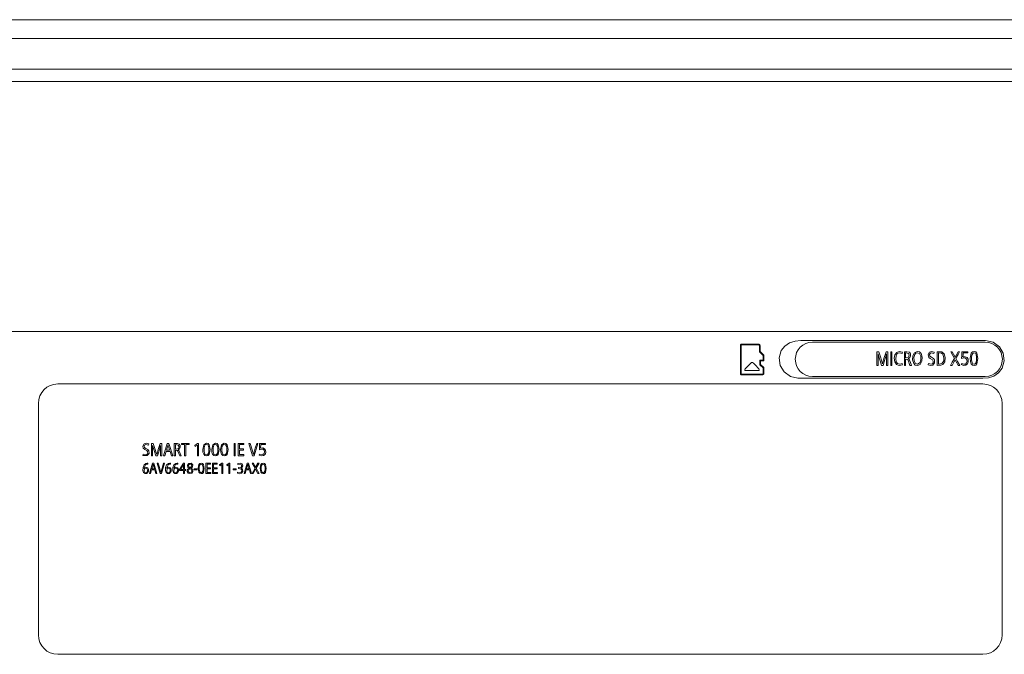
# Model space of a CAD drawing. Header units: millimetres. Extents: x 0 to 841, y 0 to 594.
# Tile 4 of 10: x 129 to 273, y 319 to 412. Entities that reach past the tile are written whole.
import ezdxf

# ---------------------------------------------------------------- set-up
doc = ezdxf.new("R2010")
doc.units = ezdxf.units.MM
doc.layers.add('1', color=7, linetype='Continuous')

msp = doc.modelspace()

# ---------------------------------------------------------------- linework, layer by layer
at = {"layer": '1', "color": 7, "linetype": 'Continuous', "lineweight": 13}
for p, q in [((332.083265, 409.025891), (73.083265, 409.025891)), ((73.083265, 404.525891), (332.083265, 404.525891)), ((78.131263, 402.727894), (327.035267, 402.727894)), ((280.035267, 366.150494), (125.131263, 366.150494)), ((234.86587, 364.106175), (234.86587, 359.965708)), ((234.96587, 359.965703), (234.96587, 364.10618)), ((235.045676, 364.185958), (237.566169, 364.185958)), ((237.566165, 364.285958), (235.045692, 364.285958)), ((237.645948, 364.10618), (237.645948, 363.164684)), ((237.645948, 363.164684), (238.18605, 362.624581)), ((237.745948, 363.206105), (237.745948, 364.106175)), ((238.28605, 362.666002), (237.745948, 363.206105)), ((245.410091, 364.575891), (270.710091, 364.575891)), ((238.18605, 361.956025), (237.735906, 361.956025)), ((237.735906, 361.956025), (237.735906, 361.274721)), ((237.835906, 361.856025), (238.28605, 361.856025)), ((237.835906, 361.316142), (237.835906, 361.856025)), ((238.18605, 362.624581), (238.18605, 361.956025)), ((238.28605, 361.856025), (238.28605, 362.666002)), ((235.665441, 360.41401), (237.48662, 360.41401)), ((237.735906, 361.274721), (238.18605, 360.824577)), ((238.28605, 360.865998), (237.835906, 361.316142)), ((238.18605, 360.824577), (238.18605, 359.965703)), ((238.28605, 359.965708), (238.28605, 360.865998)), ((238.106272, 359.885925), (235.045676, 359.885925)), ((235.045692, 359.785925), (238.106267, 359.785925)), ((270.710091, 359.575891), (245.410091, 359.575891)), ((270.352581, 358.459206), (134.952581, 358.459206)), ((132.121498, 355.628122), (132.121498, 321.728122)), ((273.183665, 321.728122), (273.183665, 355.628122)), ((148.270179, 349.700528), (148.233629, 349.513762)), ((148.668906, 349.754842), (148.921432, 349.754842)), ((148.668906, 347.954842), (148.668906, 349.754842)), ((148.841687, 349.45373), (148.841687, 347.954842)), ((149.950229, 349.754842), (150.192788, 349.754842)), ((150.010869, 347.954842), (150.010869, 349.45373)), ((150.192788, 349.754842), (150.192788, 347.954842)), ((150.429531, 347.954842), (150.987748, 349.754842)), ((150.860654, 348.756695), (151.336634, 348.756695)), ((150.987748, 349.754842), (151.217016, 349.754842)), ((151.336634, 348.756695), (151.19708, 349.230279)), ((151.217016, 349.754842), (151.779801, 347.954842)), ((152.014468, 347.954842), (152.014468, 349.754842)), ((152.195972, 349.583323), (152.195972, 348.925356)), ((152.195972, 348.925356), (152.280286, 348.925356)), ((152.195972, 348.753836), (152.195972, 347.954842)), ((153.062786, 349.754842), (154.168421, 349.754842)), ((153.062786, 349.583323), (153.062786, 349.754842)), ((153.521322, 349.583323), (153.062786, 349.583323)), ((153.521322, 347.954842), (153.521322, 349.583323)), ((154.168421, 349.583323), (153.70324, 349.583323)), ((153.70324, 349.583323), (153.70324, 347.954842)), ((154.168421, 349.754842), (154.168421, 349.583323)), ((155.006577, 349.45373), (155.420671, 349.754842)), ((155.083, 349.295075), (155.006577, 349.45373)), ((155.402811, 349.529008), (155.083, 349.295075)), ((155.402811, 347.954842), (155.402811, 349.529008)), ((155.420671, 349.754842), (155.578085, 349.754842)), ((155.578085, 349.754842), (155.578085, 347.954842)), ((160.763603, 349.754842), (160.945107, 349.754842)), ((160.763603, 347.954842), (160.763603, 349.754842)), ((160.945107, 349.754842), (160.945107, 347.954842)), ((161.35297, 349.754842), (162.181158, 349.754842)), ((161.35297, 347.954842), (161.35297, 349.754842)), ((161.534474, 349.583323), (161.534474, 348.953466)), ((162.181158, 349.583323), (161.534474, 349.583323)), ((161.534474, 348.953466), (162.149177, 348.953466)), ((161.534474, 348.781946), (161.534474, 348.126361)), ((162.149177, 348.781946), (161.534474, 348.781946)), ((162.149177, 348.953466), (162.149177, 348.781946)), ((162.181158, 349.754842), (162.181158, 349.583323)), ((162.924201, 349.754842), (163.123564, 349.754842)), ((163.471619, 347.954842), (162.924201, 349.754842)), ((164.253289, 349.754842), (163.707532, 347.954842)), ((164.071785, 349.754842), (164.253289, 349.754842)), ((164.469266, 348.836261), (164.492525, 349.754842)), ((164.492525, 349.754842), (165.339818, 349.754842)), ((164.670705, 349.583323), (164.653261, 349.05733)), ((165.339818, 349.583323), (164.670705, 349.583323)), ((165.339818, 349.754842), (165.339818, 349.583323)), ((147.423717, 348.009633), (147.446976, 348.191158)), ((148.841687, 347.954842), (148.668906, 347.954842)), ((149.539458, 347.954842), (149.328881, 347.954842)), ((150.192788, 347.954842), (150.010869, 347.954842)), ((150.613527, 347.954842), (150.429531, 347.954842)), ((150.806245, 348.585176), (150.613527, 347.954842)), ((151.391043, 348.585176), (150.806245, 348.585176)), ((151.583761, 347.954842), (151.391043, 348.585176)), ((151.779801, 347.954842), (151.583761, 347.954842)), ((152.195972, 347.954842), (152.014468, 347.954842)), ((152.998824, 347.954842), (152.806106, 347.954842)), ((153.70324, 347.954842), (153.521322, 347.954842)), ((155.578085, 347.954842), (155.402811, 347.954842)), ((160.945107, 347.954842), (160.763603, 347.954842)), ((162.214385, 347.954842), (161.35297, 347.954842)), ((161.534474, 348.126361), (162.214385, 348.126361)), ((162.214385, 348.126361), (162.214385, 347.954842)), ((163.707532, 347.954842), (163.471619, 347.954842)), ((164.42607, 348.043937), (164.492525, 348.212598)), ((148.152212, 346.735849), (148.159304, 346.876797)), ((148.837115, 346.856548), (148.383215, 345.356548)), ((148.532826, 345.356548), (148.68953, 345.881826)), ((148.68953, 345.881826), (149.165045, 345.881826)), ((149.120803, 346.024759), (148.733772, 346.024759)), ((149.023539, 346.856548), (148.837115, 346.856548)), ((149.007328, 346.419412), (149.120803, 346.024759)), ((149.481155, 345.356548), (149.023539, 346.856548)), ((149.165045, 345.881826), (149.321749, 345.356548)), ((149.513238, 346.856548), (149.958358, 345.356548)), ((149.675346, 346.856548), (149.513238, 346.856548)), ((150.150185, 345.356548), (150.593954, 346.856548)), ((150.593954, 346.856548), (150.446369, 346.856548)), ((151.45954, 346.735849), (151.466632, 346.876797)), ((152.522019, 346.735849), (152.529111, 346.876797)), ((153.339311, 346.856548), (152.790172, 345.952498)), ((152.790172, 345.952498), (152.790172, 345.788522)), ((152.925261, 345.931455), (153.365653, 346.665177)), ((153.365653, 345.931455), (152.925261, 345.931455)), ((153.506146, 346.856548), (153.339311, 346.856548)), ((153.365653, 346.665177), (153.365653, 345.931455)), ((153.506146, 345.931455), (153.506146, 346.856548)), ((153.703039, 345.931455), (153.506146, 345.931455)), ((153.703039, 345.788522), (153.703039, 345.931455)), ((154.380175, 346.220497), (154.363964, 346.210968)), ((155.351806, 346.028729), (154.925937, 346.028729)), ((154.925937, 346.028729), (154.925937, 345.896516)), ((154.925937, 345.896516), (155.351806, 345.896516)), ((155.351806, 345.896516), (155.351806, 346.028729)), ((156.654069, 346.856548), (156.654069, 345.356548)), ((157.32749, 346.856548), (156.654069, 346.856548)), ((156.801654, 346.188734), (156.801654, 346.713615)), ((156.801654, 346.713615), (157.32749, 346.713615)), ((157.301486, 346.188734), (156.801654, 346.188734)), ((156.801654, 345.499481), (156.801654, 346.045801)), ((156.801654, 346.045801), (157.301486, 346.045801)), ((157.301486, 346.045801), (157.301486, 346.188734)), ((157.32749, 346.713615), (157.32749, 346.856548)), ((157.629415, 346.856548), (157.629415, 345.356548)), ((158.302836, 346.856548), (157.629415, 346.856548)), ((157.777001, 346.713615), (158.302836, 346.713615)), ((157.777001, 346.188734), (157.777001, 346.713615)), ((158.276832, 346.188734), (157.777001, 346.188734)), ((157.777001, 346.045801), (158.276832, 346.045801)), ((157.777001, 345.499481), (157.777001, 346.045801)), ((158.276832, 346.045801), (158.276832, 346.188734)), ((158.302836, 346.713615), (158.302836, 346.856548)), ((158.971192, 346.856548), (158.634481, 346.605621)), ((158.634481, 346.605621), (158.696622, 346.473409)), ((158.696622, 346.473409), (158.95667, 346.668353)), ((158.95667, 346.668353), (158.95667, 345.356548)), ((159.099189, 346.856548), (158.971192, 346.856548)), ((159.099189, 345.356548), (159.099189, 346.856548)), ((160.033671, 346.856548), (159.69696, 346.605621)), ((159.69696, 346.605621), (159.759101, 346.473409)), ((159.759101, 346.473409), (160.019148, 346.668353)), ((160.019148, 346.668353), (160.019148, 345.356548)), ((160.161668, 346.856548), (160.033671, 346.856548)), ((160.161668, 345.356548), (160.161668, 346.856548)), ((161.063728, 346.028729), (160.637858, 346.028729)), ((160.637858, 346.028729), (160.637858, 345.896516)), ((160.637858, 345.896516), (161.063728, 345.896516)), ((161.063728, 345.896516), (161.063728, 346.028729)), ((161.29338, 346.80811), (161.321411, 346.667162)), ((161.418676, 346.219306), (161.418676, 346.076373)), ((162.680074, 346.856548), (162.226173, 345.356548)), ((162.375785, 345.356548), (162.532489, 345.881826)), ((162.532489, 345.881826), (163.008004, 345.881826)), ((162.963762, 346.024759), (162.57673, 346.024759)), ((162.866497, 346.856548), (162.680074, 346.856548)), ((162.850287, 346.419412), (162.963762, 346.024759)), ((163.324113, 345.356548), (162.866497, 346.856548)), ((163.008004, 345.881826), (163.164707, 345.356548)), ((163.828335, 346.11965), (163.393346, 345.356548)), ((163.586862, 346.856548), (163.415636, 346.856548)), ((163.415636, 346.856548), (163.828335, 346.11965)), ((163.560857, 345.356548), (163.918169, 345.977114)), ((163.918169, 346.264965), (163.586862, 346.856548)), ((164.26231, 346.856548), (163.918169, 346.264965)), ((163.918169, 345.977114), (164.26231, 345.356548)), ((164.003951, 346.128385), (164.424417, 346.856548)), ((164.438601, 345.356548), (164.003951, 346.128385)), ((164.424417, 346.856548), (164.26231, 346.856548)), ((148.383215, 345.356548), (148.532826, 345.356548)), ((149.321749, 345.356548), (149.481155, 345.356548)), ((149.958358, 345.356548), (150.150185, 345.356548)), ((152.790172, 345.788522), (153.365653, 345.788522)), ((153.365653, 345.788522), (153.365653, 345.356548)), ((153.365653, 345.356548), (153.506146, 345.356548)), ((153.506146, 345.356548), (153.506146, 345.788522)), ((153.506146, 345.788522), (153.703039, 345.788522)), ((156.654069, 345.356548), (157.354508, 345.356548)), ((157.354508, 345.499481), (156.801654, 345.499481)), ((157.354508, 345.356548), (157.354508, 345.499481)), ((157.629415, 345.356548), (158.329854, 345.356548)), ((158.329854, 345.499481), (157.777001, 345.499481)), ((158.329854, 345.356548), (158.329854, 345.499481)), ((158.95667, 345.356548), (159.099189, 345.356548)), ((160.019148, 345.356548), (160.161668, 345.356548)), ((161.284599, 345.542758), (161.251165, 345.403001)), ((162.226173, 345.356548), (162.375785, 345.356548)), ((163.164707, 345.356548), (163.324113, 345.356548)), ((163.393346, 345.356548), (163.560857, 345.356548)), ((164.26231, 345.356548), (164.438601, 345.356548)), ((134.952581, 318.897039), (270.352581, 318.897039))]:
    msp.add_line(p, q, dxfattribs=at)
for points in [[(70.583265, 411.775891), (218.423265, 411.775891), (334.583265, 411.775891)], [(254.855421, 363.188979), (254.855421, 362.068979), (254.855421, 361.188979)], [(255.118359, 363.188979), (254.971114, 363.188979), (254.855421, 363.188979)], [(255.660236, 361.396496), (255.503218, 361.930598), (255.353704, 362.420015), (255.118359, 363.188979)], [(256.189571, 363.188979), (255.888444, 362.17892), (255.660236, 361.396496)], [(256.44213, 363.188979), (256.300697, 363.188979), (256.189571, 363.188979)], [(256.44213, 361.188979), (256.44213, 362.308979), (256.44213, 363.188979)], [(256.867674, 363.188979), (256.867674, 362.068979), (256.867674, 361.188979)], [(257.056661, 363.188979), (256.950828, 363.188979), (256.867674, 363.188979)], [(257.056661, 361.188979), (257.056661, 362.308979), (257.056661, 363.188979)], [(258.589312, 363.094749), (258.128654, 363.218343), (257.743738, 363.081595), (257.490686, 362.723889), (257.397507, 362.21981), (257.472628, 361.693529), (257.722325, 361.314355), (258.108393, 361.162475), (258.598394, 361.272092)], [(258.867386, 363.188979), (258.867386, 362.068979), (258.867386, 361.188979)], [(259.599547, 363.097396), (259.248347, 363.188604), (258.867386, 363.188979)], [(261.312968, 362.912642), (261.077398, 363.147084), (260.762503, 363.218319), (260.33672, 363.038993), (260.099213, 362.58421), (260.06507, 361.987882), (260.239161, 361.466904)], [(263.242188, 363.12863), (262.854416, 363.218623), (262.555899, 363.133036), (262.350453, 362.773894), (262.447309, 362.352903), (262.670069, 362.181695), (263.00021, 361.980297), (263.107422, 361.809629), (263.100602, 361.579349), (263.005118, 361.42751), (262.845431, 361.355809), (262.385045, 361.451552)], [(263.657353, 363.188979), (263.657353, 362.068979), (263.657353, 361.188979)], [(264.338916, 363.16251), (263.985402, 363.188979), (263.657353, 363.188979)], [(263.657353, 361.188979), (264.198332, 361.197242), (264.520223, 361.303562), (264.796851, 361.691609), (264.863429, 362.324352), (264.710482, 362.890419), (264.338916, 363.16251)], [(265.888433, 363.188979), (265.765648, 363.188979), (265.669174, 363.188979)], [(265.669174, 363.188979), (265.965117, 362.638762), (266.197644, 362.206449)], [(266.312679, 362.400202), (266.075101, 362.841917), (265.888433, 363.188979)], [(266.75336, 363.188979), (266.506579, 362.747264), (266.312679, 362.400202)], [(266.422525, 362.218095), (266.724039, 362.76179), (266.960942, 363.188979)], [(266.960942, 363.188979), (266.844696, 363.188979), (266.75336, 363.188979)], [(267.275776, 363.188979), (267.262214, 362.617417), (267.251558, 362.168333)], [(268.158002, 363.188979), (267.663955, 363.188979), (267.275776, 363.188979)], [(268.158002, 362.998402), (268.158002, 363.105125), (268.158002, 363.188979)], [(255.035326, 361.188979), (255.035326, 362.121621), (255.035326, 362.85441)], [(255.035326, 362.85441), (255.198892, 362.279954), (255.332709, 361.855733), (255.542606, 361.188979)], [(255.761865, 361.188979), (256.018089, 362.028315), (256.118805, 362.358351), (256.252711, 362.85441)], [(256.252711, 362.85441), (256.252711, 361.921769), (256.252711, 361.188979)], [(258.551255, 361.457375), (258.188178, 361.352057), (257.879954, 361.434498), (257.678711, 361.71245), (257.59813, 362.13637), (257.652227, 362.570203), (257.834614, 362.901705), (258.135662, 363.027733), (258.528335, 362.909466)], [(258.528335, 362.909466), (258.562482, 363.013225), (258.589312, 363.094749)], [(259.056373, 362.267327), (259.056373, 362.676729), (259.056373, 362.998402)], [(259.056373, 362.998402), (259.466541, 362.936428), (259.589949, 362.667981), (259.493104, 362.366363), (259.144163, 362.267327)], [(259.144163, 362.267327), (259.095, 362.267327), (259.056373, 362.267327)], [(259.056373, 361.188979), (259.056373, 361.686131), (259.056373, 362.07675)], [(259.056373, 362.07675), (259.296612, 362.050995), (259.421395, 361.928007), (259.691662, 361.188979)], [(259.44386, 362.160392), (259.684529, 362.312929), (259.786192, 362.575428), (259.757257, 362.884854), (259.599547, 363.097396)], [(259.892325, 361.188979), (259.759753, 361.590136), (259.63409, 361.956636), (259.56125, 362.086634), (259.44386, 362.160392)], [(260.239161, 361.466904), (260.46885, 361.236939), (260.776598, 361.160923), (261.206303, 361.330694), (261.449945, 361.785511), (261.487845, 362.384918), (261.312968, 362.912642)], [(261.169822, 361.599778), (260.798092, 361.351959), (260.48661, 361.463652), (260.295596, 361.81484), (260.260048, 362.339349), (260.381009, 362.779768)], [(260.381009, 362.779768), (260.546807, 362.964446), (260.763501, 363.028007), (261.073674, 362.907778), (261.259219, 362.55423), (261.291479, 362.033787), (261.169822, 361.599778)], [(262.360827, 361.249858), (262.731711, 361.162194), (263.030402, 361.212704), (263.293838, 361.532753), (263.261047, 362.004195), (263.118177, 362.180711), (262.81982, 362.362403), (262.593951, 362.542373), (262.547549, 362.762147), (262.623205, 362.933341), (262.78433, 363.021395), (263.204131, 362.921112)], [(263.204131, 362.921112), (263.225443, 363.037322), (263.242188, 363.12863)], [(263.846339, 361.379556), (263.846339, 362.28611), (263.846339, 362.998402)], [(263.846339, 362.998402), (264.286865, 362.973808), (264.50069, 362.829775), (264.662083, 362.311511), (264.622053, 361.82432), (264.41699, 361.485433), (264.011108, 361.379556)], [(266.197644, 362.206449), (265.885717, 361.636666), (265.640631, 361.188979)], [(265.855133, 361.188979), (266.111359, 361.652335), (266.312679, 362.016401)], [(266.312679, 362.016401), (266.55946, 361.553045), (266.75336, 361.188979)], [(266.979106, 361.188979), (266.667421, 361.765284), (266.422525, 362.218095)], [(267.206582, 361.287973), (267.555598, 361.165374), (267.877613, 361.209725), (268.113643, 361.413861), (268.222857, 361.722341), (268.199284, 362.073991), (268.048059, 362.332846), (267.788115, 362.454666), (267.443139, 362.413966)], [(267.251558, 362.168333), (267.558849, 362.267002), (267.817494, 362.248861), (267.987063, 362.085904), (268.037527, 361.814436), (267.968886, 361.551052), (267.798248, 361.381528), (267.555807, 361.352074), (267.275776, 361.475374)], [(267.443139, 362.413966), (267.453311, 362.74125), (267.461303, 362.998402)], [(267.461303, 362.998402), (267.851454, 362.998402), (268.158002, 362.998402)], [(269.383603, 361.618307), (269.282567, 361.438429), (269.136176, 361.35685), (268.893458, 361.418037), (268.774611, 361.607889), (268.714462, 361.950577), (268.713766, 362.421926), (268.771235, 362.761239)], [(268.771235, 362.761239), (268.874304, 362.944753), (269.02436, 363.024365), (269.266622, 362.955984), (269.382845, 362.764045), (269.441024, 362.420554), (269.44057, 361.952853), (269.383603, 361.618307)], [(237.592825, 360.670214), (237.019015, 361.243845), (236.766537, 361.496231), (236.658507, 361.59987), (236.57602, 361.624567), (236.493535, 361.599857), (236.403621, 361.514313), (236.262468, 361.373241), (236.010017, 361.120819), (235.559149, 360.670127)], [(254.855421, 361.188979), (254.956168, 361.188979), (255.035326, 361.188979)], [(255.542606, 361.188979), (255.665391, 361.188979), (255.761865, 361.188979)], [(256.252711, 361.188979), (256.358786, 361.188979), (256.44213, 361.188979)], [(256.867674, 361.188979), (256.973507, 361.188979), (257.056661, 361.188979)], [(258.598394, 361.272092), (258.571996, 361.37585), (258.551255, 361.457375)], [(258.867386, 361.188979), (258.973219, 361.188979), (259.056373, 361.188979)], [(259.691662, 361.188979), (259.804033, 361.188979), (259.892325, 361.188979)], [(262.385045, 361.451552), (262.371483, 361.338603), (262.360827, 361.249858)], [(264.011108, 361.379556), (263.918838, 361.379556), (263.846339, 361.379556)], [(265.640631, 361.188979), (265.760752, 361.188979), (265.855133, 361.188979)], [(266.75336, 361.188979), (266.879778, 361.188979), (266.979106, 361.188979)], [(267.275776, 361.475374), (267.237027, 361.37043), (267.206582, 361.287973)], [(147.446976, 348.191158), (147.88923, 348.105003), (148.042602, 348.169607), (148.134246, 348.306326), (148.105424, 348.597973), (147.979135, 348.70677), (147.720394, 348.848468), (147.454864, 349.079077), (147.413768, 349.381386), (147.611097, 349.704514), (147.897782, 349.781522), (148.270179, 349.700528)], [(148.233629, 349.513762), (147.830365, 349.603997), (147.675629, 349.524692), (147.603039, 349.370638), (147.647603, 349.172906), (147.864421, 349.010983), (148.150977, 348.847478), (148.288242, 348.688634), (148.319824, 348.264359), (148.066866, 347.976233), (147.423717, 348.009633)], [(149.328881, 347.954842), (149.072264, 348.718579), (148.970851, 349.020082), (148.841687, 349.45373)], [(148.921432, 349.754842), (149.209058, 348.874041), (149.321728, 348.527906), (149.441853, 348.141608)], [(149.441853, 348.141608), (149.722996, 349.040582), (149.950229, 349.754842)], [(150.010869, 349.45373), (149.855834, 348.926042), (149.732799, 348.548353), (149.539458, 347.954842)], [(151.100721, 349.577129), (150.975175, 349.135142), (150.860654, 348.756695)], [(151.19708, 349.230279), (151.140822, 349.427868), (151.100721, 349.577129)], [(152.014468, 349.754842), (152.471723, 349.74911), (152.717639, 349.672418)], [(152.280286, 348.925356), (152.615412, 349.01449), (152.708422, 349.285927), (152.589926, 349.527529), (152.195972, 349.583323)], [(152.806106, 347.954842), (152.546496, 348.62004), (152.426654, 348.730672), (152.195972, 348.753836)], [(152.717639, 349.672418), (152.869112, 349.481111), (152.896885, 349.2026), (152.799209, 348.966343), (152.568117, 348.829114)], [(152.568117, 348.829114), (152.701987, 348.73888), (152.798802, 348.521848), (152.998824, 347.954842)], [(156.431608, 349.369877), (156.376415, 349.064504), (156.377081, 348.640299), (156.434844, 348.331878), (156.548983, 348.161001), (156.782093, 348.105925), (156.922691, 348.179345), (157.019729, 348.341237)], [(157.019729, 348.341237), (157.074437, 348.64229), (157.074883, 349.063177), (157.019029, 349.372325), (156.907415, 349.545116), (156.674738, 349.606694), (156.530606, 349.535048), (156.431608, 349.369877)], [(157.738267, 349.369877), (157.683074, 349.064504), (157.683741, 348.640299), (157.741504, 348.331878), (157.855643, 348.161001), (158.088752, 348.105925), (158.22935, 348.179345), (158.326389, 348.341237)], [(158.326389, 348.341237), (158.381097, 348.64229), (158.381543, 349.063177), (158.325688, 349.372325), (158.214075, 349.545116), (157.981397, 349.606694), (157.837266, 349.535048), (157.738267, 349.369877)], [(159.044927, 349.369877), (158.989733, 349.064504), (158.9904, 348.640299), (159.048163, 348.331878), (159.162302, 348.161001), (159.395412, 348.105925), (159.53601, 348.179345), (159.633048, 348.341237)], [(159.633048, 348.341237), (159.687756, 348.64229), (159.688202, 349.063177), (159.632347, 349.372325), (159.520734, 349.545116), (159.288057, 349.606694), (159.143925, 349.535048), (159.044927, 349.369877)], [(163.123564, 349.754842), (163.404068, 348.812081), (163.595391, 348.137796)], [(163.595391, 348.137796), (163.74409, 348.659141), (163.871527, 349.085247), (164.071785, 349.754842)], [(164.653261, 349.05733), (164.984647, 349.093951), (165.234324, 348.984237), (165.379514, 348.751191), (165.402074, 348.434645), (165.29706, 348.157028), (165.07036, 347.973441), (164.761161, 347.933608), (164.42607, 348.043937)], [(164.492525, 348.212598), (164.994223, 348.128091), (165.15813, 348.280605), (165.224109, 348.517645), (165.17568, 348.762016), (165.012833, 348.90872), (164.764416, 348.925066), (164.469266, 348.836261)], [(148.159304, 346.876797), (148.045804, 346.87823), (147.86297, 346.845709), (147.58926, 346.629917), (147.442137, 346.232886), (147.426229, 345.819785), (147.522132, 345.502734), (147.731192, 345.348478), (148.015014, 345.371765), (148.246915, 345.681336), (148.247003, 345.989633), (148.124781, 346.211423), (147.831089, 346.299782), (147.580108, 346.13037)], [(147.580108, 346.13037), (147.787938, 346.642411), (147.941817, 346.723625), (148.152212, 346.735849)], [(148.040425, 345.566183), (147.842646, 345.474078), (147.686693, 345.528081), (147.593229, 345.680624), (147.651367, 346.070021)], [(147.651367, 346.070021), (147.880244, 346.163382), (148.044815, 346.069227)], [(148.044815, 346.069227), (148.112408, 345.782577), (148.040425, 345.566183)], [(148.733772, 346.024759), (148.852281, 346.426139), (148.928976, 346.708454)], [(148.928976, 346.708454), (148.970976, 346.549372), (149.007328, 346.419412)], [(150.059, 345.509009), (149.968422, 345.846389), (149.854596, 346.239271), (149.675346, 346.856548)], [(150.446369, 346.856548), (150.239128, 346.146382), (150.157711, 345.867388), (150.059, 345.509009)], [(151.466632, 346.876797), (151.353132, 346.87823), (151.170299, 346.845709), (150.896589, 346.629917), (150.749465, 346.232886), (150.733558, 345.819785), (150.829461, 345.502734), (151.03852, 345.348478), (151.322342, 345.371765), (151.554244, 345.681336), (151.554332, 345.989633), (151.432109, 346.211423), (151.138418, 346.299782), (150.887436, 346.13037)], [(150.887436, 346.13037), (151.095267, 346.642411), (151.249146, 346.723625), (151.45954, 346.735849)], [(151.347754, 345.566183), (151.149975, 345.474078), (150.994021, 345.528081), (150.900558, 345.680624), (150.958696, 346.070021)], [(150.958696, 346.070021), (151.187573, 346.163382), (151.352144, 346.069227)], [(151.352144, 346.069227), (151.419736, 345.782577), (151.347754, 345.566183)], [(152.529111, 346.876797), (152.415611, 346.87823), (152.232777, 346.845709), (151.959068, 346.629917), (151.811944, 346.232886), (151.796037, 345.819785), (151.89194, 345.502734), (152.100999, 345.348478), (152.384821, 345.371765), (152.616723, 345.681336), (152.616811, 345.989633), (152.494588, 346.211423), (152.200896, 346.299782), (151.949915, 346.13037)], [(151.949915, 346.13037), (152.157746, 346.642411), (152.311625, 346.723625), (152.522019, 346.735849)], [(152.410233, 345.566183), (152.212454, 345.474078), (152.0565, 345.528081), (151.963037, 345.680624), (152.021175, 346.070021)], [(152.021175, 346.070021), (152.250052, 346.163382), (152.414623, 346.069227)], [(152.414623, 346.069227), (152.482215, 345.782577), (152.410233, 345.566183)], [(154.181256, 346.134737), (153.945655, 345.959675), (153.896287, 345.667154), (154.031893, 345.426168), (154.309265, 345.335593), (154.591844, 345.414146), (154.739178, 345.647296), (154.709702, 345.953696), (154.479466, 346.154589)], [(154.479466, 346.154589), (154.617501, 346.253636), (154.684934, 346.35286), (154.705016, 346.604881), (154.494732, 346.849302), (154.142362, 346.844796), (153.940401, 346.59654), (154.012732, 346.257421)], [(154.012732, 346.257421), (154.091747, 346.188131), (154.181256, 346.134737)], [(154.040763, 345.749216), (154.125538, 345.965731), (154.310942, 346.075579)], [(154.363964, 346.210968), (154.13951, 346.347806), (154.080545, 346.530697), (154.121591, 346.651657), (154.217024, 346.721819), (154.46396, 346.703569), (154.544998, 346.614222), (154.565424, 346.473878), (154.380175, 346.220497)], [(154.310942, 346.075579), (154.312374, 346.07501), (154.314631, 346.073967), (154.321136, 346.070774), (154.340646, 346.060733), (154.396258, 346.030537), (154.48487, 345.973938)], [(154.48487, 345.973938), (154.600973, 345.735709), (154.52337, 345.551492)], [(156.195778, 345.678544), (156.116874, 345.543634), (156.002551, 345.482451), (155.813005, 345.528344), (155.673225, 345.927756), (155.672682, 346.281263), (155.717561, 346.535743)], [(155.717561, 346.535743), (155.798056, 346.673383), (155.915248, 346.73309), (156.104441, 346.681786), (156.240623, 346.280187), (156.240263, 345.929434), (156.195778, 345.678544)], [(161.251165, 345.403001), (161.592652, 345.334314), (161.87397, 345.418655), (162.026195, 345.648021), (162.01516, 345.944071), (161.914453, 346.084332), (161.7385, 346.150619)], [(161.418676, 346.076373), (161.802059, 345.999273), (161.881315, 345.876394), (161.885057, 345.708306), (161.817422, 345.568699), (161.686571, 345.486316), (161.284599, 345.542758)], [(161.887098, 346.214939), (162.021895, 346.462779), (161.94505, 346.753486), (161.666833, 346.87756), (161.29338, 346.80811)], [(161.321411, 346.667162), (161.680933, 346.734625), (161.805934, 346.675428), (161.870077, 346.560496), (161.860866, 346.414239), (161.778228, 346.298763), (161.418676, 346.219306)], [(161.7385, 346.150619), (161.829834, 346.181226), (161.887098, 346.214939)], [(162.57673, 346.024759), (162.69524, 346.426139), (162.771935, 346.708454)], [(162.771935, 346.708454), (162.813934, 346.549372), (162.850287, 346.419412)], [(165.253866, 345.678544), (165.174963, 345.543634), (165.06064, 345.482451), (164.871093, 345.528344), (164.731313, 345.927756), (164.73077, 346.281263), (164.77565, 346.535743)], [(164.77565, 346.535743), (164.856144, 346.673383), (164.973336, 346.73309), (165.16253, 346.681786), (165.298711, 346.280187), (165.298352, 345.929434), (165.253866, 345.678544)], [(154.120128, 345.548316), (154.056091, 345.647179), (154.040763, 345.749216)], [(154.52337, 345.551492), (154.294023, 345.47507), (154.120128, 345.548316)]]:
    msp.add_lwpolyline(points, dxfattribs=at)
for points in [[(240.854019, 363.350325), (241.377668, 364.010855), (242.070147, 364.492585), (242.873094, 364.748027), (243.710712, 364.802932), (247.092812, 364.80293), (253.857011, 364.80293), (267.38541, 364.802924), (268.512776, 364.802928), (269.640142, 364.802876), (270.767522, 364.802964), (271.862613, 364.568324), (272.773016, 363.915286), (273.346522, 362.952433), (273.487311, 361.839984), (273.171201, 360.763556), (272.663932, 360.09115), (271.976699, 359.604154), (271.174118, 359.34847), (270.330176, 359.315747), (266.948074, 359.315817), (260.183874, 359.315806), (246.655476, 359.315811), (245.528109, 359.315794), (244.400742, 359.315824), (243.276491, 359.326447), (242.183949, 359.568762), (241.266644, 360.21427), (240.67446, 361.164362), (240.526241, 362.277737), (240.854019, 363.350325)], [(269.639622, 362.189508), (269.498761, 362.965801), (269.322748, 363.157617), (269.076484, 363.218554), (268.833788, 363.155244), (268.65944, 362.973138), (268.515364, 362.225199), (268.546383, 361.762807), (268.648874, 361.431081), (268.822844, 361.230508), (269.068294, 361.160984), (269.318149, 361.222203), (269.496718, 361.413963), (269.639622, 362.189508)], [(157.265611, 348.855319), (157.128357, 348.157315), (156.95685, 347.984734), (156.716875, 347.929647), (156.481146, 347.992234), (156.31407, 348.172774), (156.215647, 348.471356), (156.18587, 348.887541), (156.324274, 349.560641), (156.724815, 349.78146), (156.961309, 349.726602), (157.130339, 349.553963), (157.265611, 348.855319)], [(158.57227, 348.855319), (158.435017, 348.157315), (158.26351, 347.984734), (158.023534, 347.929647), (157.787805, 347.992234), (157.620729, 348.172774), (157.522307, 348.471356), (157.492529, 348.887541), (157.630934, 349.560641), (158.031474, 349.78146), (158.267969, 349.726602), (158.436998, 349.553963), (158.57227, 348.855319)], [(159.878929, 348.855319), (159.741676, 348.157315), (159.570169, 347.984734), (159.330194, 347.929647), (159.094464, 347.992234), (158.927388, 348.172774), (158.828966, 348.471356), (158.799188, 348.887541), (158.937593, 349.560641), (159.338134, 349.78146), (159.574628, 349.726602), (159.743658, 349.553963), (159.878929, 348.855319)], [(156.39571, 346.106945), (156.285714, 346.689155), (156.148267, 346.833019), (155.955961, 346.878729), (155.766432, 346.831259), (155.630275, 346.694696), (155.517744, 346.133764), (155.621995, 345.538145), (155.75785, 345.387703), (155.949528, 345.335552), (156.144655, 345.381461), (156.284108, 345.525279), (156.39571, 346.106945)], [(165.453799, 346.106945), (165.343802, 346.689155), (165.206355, 346.833019), (165.01405, 346.878729), (164.824521, 346.831259), (164.688363, 346.694696), (164.575833, 346.133764), (164.680083, 345.538145), (164.815939, 345.387703), (165.007617, 345.335552), (165.202743, 345.381461), (165.342197, 345.525279), (165.453799, 346.106945)]]:
    msp.add_lwpolyline(points, close=True, dxfattribs=at)
for centre, radius, start, end in [((235.045635, 364.106192), 0.179766, 89.981982, 180.005524), ((235.045635, 364.106192), 0.079766, 89.970688, 180.008987), ((237.566182, 364.106192), 0.179766, 359.994473, 90.005527), ((237.566182, 364.106192), 0.079766, 359.991009, 90.008991), ((245.410091, 362.075891), 2.5, 90, 270), ((270.710091, 362.075891), 2.5, 270, 90), ((235.665443, 360.564126), 0.150116, 135.079299, 269.999197), ((237.486618, 360.564126), 0.150116, 270.000803, 44.967849), ((235.045635, 359.96569), 0.179766, 179.994476, 270.018018), ((235.045635, 359.96569), 0.079766, 179.991013, 270.029312), ((238.106285, 359.96569), 0.179766, 269.994476, 0.005524), ((238.106285, 359.96569), 0.079766, 269.991013, 0.008987), ((134.952581, 355.628122), 2.831084, 90, 180), ((270.352581, 355.628122), 2.831084, 0, 90), ((134.952581, 321.728122), 2.831084, 180, 270), ((270.352581, 321.728122), 2.831084, 270, 0)]:
    msp.add_arc(centre, radius, start, end, dxfattribs=at)

doc.saveas('drawing.dxf')
